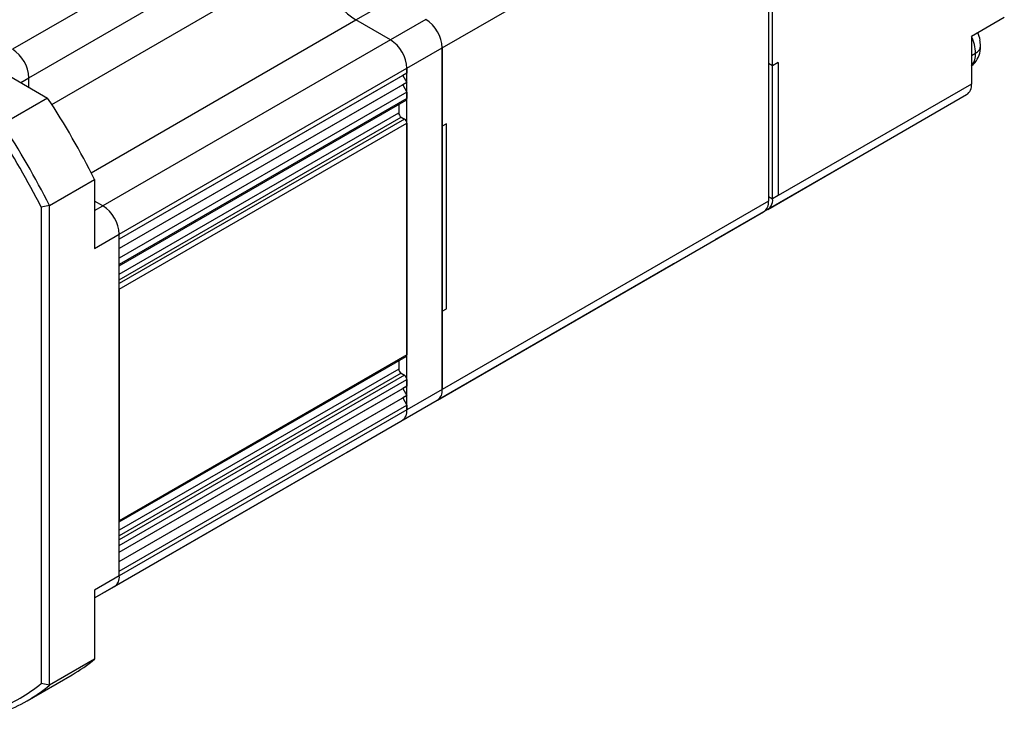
# Model space of a CAD drawing. Header units: millimetres. Extents: x 0 to 699, y 0 to 540.
# Tile 12 of 16: x 493 to 577, y 344 to 403. Entities that reach past the tile are written whole.
import ezdxf

# ---------------------------------------------------------------- set-up
doc = ezdxf.new("R2010")
doc.units = ezdxf.units.MM
doc.header["$LTSCALE"] = 2.5

msp = doc.modelspace()

# ---------------------------------------------------------------- linework, layer by layer
for p, q in [((529.0016, 401.0226), (557.0738, 417.2283)), ((557.0738, 417.2283), (557.0738, 387.8328)), ((516.7687, 415.189), (492.02, 400.9019)), ((493.4342, 398.4524), (518.1829, 412.7395)), ((495.4019, 396.1589), (518.1829, 409.3101)), ((557.4273, 399.4685), (557.4273, 406.0008)), ((521.577, 403.4313), (524.6176, 405.1866)), ((498.7959, 390.28), (521.577, 403.4313)), ((524.5469, 401.7168), (521.577, 403.4313)), ((527.5874, 403.4721), (524.5469, 401.7168)), ((577.3678, 403.631), (574.5393, 401.9982)), ((524.5469, 401.7168), (499.7981, 387.4297)), ((574.5393, 401.9982), (574.5393, 397.9155)), ((575.292, 401.5751), (575.2629, 401.6941)), ((525.9611, 399.2673), (529.0016, 401.0226)), ((529.0016, 401.0226), (529.0016, 371.6271)), ((529.0016, 394.294), (529.0016, 401.0226)), ((575.3321, 401.19), (575.292, 401.5751)), ((574.5393, 400.3649), (574.8929, 400.569)), ((489.8986, 399.6773), (495.0453, 396.7062)), ((501.2123, 384.9802), (525.9611, 399.2673)), ((525.9611, 369.8719), (525.9611, 399.2673)), ((525.9611, 399.2673), (525.9611, 398.8591)), ((557.4273, 399.4685), (557.0738, 399.6726)), ((557.9223, 399.7543), (557.4273, 399.4685)), ((557.4273, 388.0369), (557.4273, 399.4685)), ((557.9223, 399.7543), (557.9223, 388.3227)), ((492.7273, 398.0443), (493.4342, 398.4524)), ((493.4342, 397.6362), (493.4342, 398.4524)), ((525.9611, 398.8591), (501.2123, 384.5719)), ((525.6075, 398.6549), (501.2123, 384.5719)), ((525.9611, 398.8591), (525.6075, 398.6549)), ((525.6075, 398.6549), (525.9611, 398.0425)), ((525.9611, 398.0425), (501.2123, 383.7554)), ((525.6075, 397.8384), (501.2123, 383.7553)), ((525.9611, 398.0425), (525.6075, 397.8384)), ((525.6075, 397.8384), (525.9611, 397.226)), ((574.5393, 397.9155), (557.9223, 388.3227)), ((495.0453, 396.7062), (491.1562, 394.4611)), ((525.9611, 397.226), (501.2123, 382.9388)), ((525.9611, 396.6544), (501.2123, 382.3673)), ((525.9611, 397.226), (525.9611, 396.6544)), ((557.013, 387.1213), (574.125, 396.9998)), ((501.2123, 382.2658), (525.8989, 396.5171)), ((525.254, 396.1447), (525.254, 395.4295)), ((501.2123, 381.5506), (525.254, 395.4295)), ((501.2123, 381.0607), (525.4661, 395.0621)), ((525.749, 394.8988), (501.2123, 380.7341)), ((525.4661, 395.0621), (525.749, 394.8988)), ((501.2123, 380.2443), (525.9611, 394.5314)), ((525.9611, 394.5314), (525.9611, 374.6078)), ((529.3552, 394.4981), (529.0016, 394.294)), ((529.0016, 378.3558), (529.0016, 394.294)), ((529.3552, 378.5599), (529.3552, 394.4981)), ((552.5583, 384.5481), (569.1753, 394.1409)), ((495.2019, 387.4536), (499.091, 389.6987)), ((499.091, 389.6987), (499.091, 383.7556)), ((557.0738, 388.2411), (557.4273, 388.0369)), ((557.9223, 388.3227), (557.4273, 388.0369)), ((495.2019, 387.4536), (494.4948, 387.3077)), ((494.4948, 387.3077), (494.4948, 346.3177)), ((495.2019, 346.1718), (495.2019, 387.4536)), ((499.7981, 387.4297), (499.091, 387.8379)), ((499.091, 387.0215), (499.7981, 387.4297)), ((557.0738, 387.8328), (529.0016, 371.6271)), ((528.5874, 370.7115), (556.6595, 386.9172)), ((499.091, 383.7556), (501.2123, 384.9802)), ((501.2123, 355.5847), (501.2123, 384.9802)), ((501.2123, 384.5719), (501.2123, 384.9802)), ((501.2123, 382.3673), (501.2123, 382.9388)), ((520.8092, 366.2198), (548.8813, 382.4255)), ((548.9162, 382.4471), (548.8813, 382.4255)), ((501.2123, 380.2443), (501.2123, 360.3207)), ((529.0016, 378.3558), (529.3552, 378.5599)), ((529.0016, 371.6271), (529.0016, 378.3558)), ((525.9611, 374.6078), (501.2123, 360.3207)), ((501.2123, 360.2192), (525.8989, 374.4705)), ((525.254, 374.0981), (525.254, 373.3829)), ((525.254, 373.3829), (501.2123, 359.504)), ((525.4661, 373.0155), (501.2123, 359.0141)), ((525.749, 372.8522), (501.2123, 358.6875)), ((525.4661, 373.0155), (525.749, 372.8522)), ((501.2123, 358.1977), (525.9611, 372.4848)), ((525.9611, 372.4848), (525.9611, 371.9132)), ((501.2123, 357.6261), (525.9611, 371.9132)), ((501.2123, 357.626), (525.6075, 371.7091)), ((525.9611, 371.9132), (525.6075, 371.7091)), ((525.6075, 371.7091), (525.9611, 371.0967)), ((529.0016, 371.6271), (525.9611, 369.8719)), ((501.2123, 356.8095), (525.9611, 371.0967)), ((501.2123, 356.8095), (525.6075, 370.8925)), ((501.2123, 355.993), (525.9611, 370.2801)), ((525.5468, 368.9562), (528.5874, 370.7115)), ((525.9611, 371.0967), (525.6075, 370.8925)), ((525.6075, 370.8925), (525.9611, 370.2801)), ((525.9611, 370.2801), (525.9611, 369.8719)), ((525.9611, 369.8719), (501.2123, 355.5847)), ((500.7981, 354.669), (525.5468, 368.9562)), ((517.7686, 364.4645), (520.8092, 366.2198)), ((520.8441, 366.2414), (520.8092, 366.2198)), ((499.091, 353.6821), (517.7686, 364.4645)), ((517.8035, 364.4861), (517.7686, 364.4645)), ((501.2123, 357.6261), (501.2123, 358.1977)), ((501.2123, 355.5847), (501.2123, 355.993)), ((501.2123, 355.5847), (499.091, 354.3601)), ((499.091, 353.6836), (500.7981, 354.669)), ((499.091, 354.3601), (499.091, 348.417)), ((499.091, 348.417), (495.2019, 346.1718)), ((493.28, 344.8251), (497.1691, 347.0702)), ((495.2019, 346.1718), (494.4948, 346.3177))]:
    msp.add_line(p, q)
at = {"flags": 128}
for points in [[(575.2848, 400.7556), (575.3232, 400.9662), (575.3225, 401.1822)], [(569.1753, 394.1409), (569.1754, 394.141), (569.2102, 394.1625)], [(552.5932, 384.5697), (552.5584, 384.5482), (552.5221, 384.5287)], [(517.7686, 364.4645), (517.7687, 364.4645), (517.8035, 364.4861)]]:
    msp.add_lwpolyline(points, dxfattribs=at)
for centre, radius, start, end in [((525.5208, 409.6274), 7.3448, 182.476398, 237.523602), ((525.9312, 400.8829), 3.0736, 2.605478, 57.394522), ((522.8907, 399.1276), 3.0736, 2.605478, 57.394522), ((571.2129, 400.4727), 3.6812, 1.49883, 24.667612), ((572.9653, 401.364), 2.3365, 8.186313, 24.158167), ((490.3637, 398.3127), 3.0736, 2.605478, 57.394522), ((573.4257, 400.9856), 1.8733, 306.47631, 352.947507), ((574.5853, 401.2524), 0.7495, 294.230699, 355.218913), ((573.3842, 400.4705), 1.5119, 319.820751, 3.736445), ((573.588, 397.7944), 0.9591, 304.056351, 7.25583), ((437.2936, 358.6916), 69.1401, 26.645412, 33.354588), ((525.8141, 396.6382), 0.1479, 305.013333, 6.298848), ((525.7145, 395.4505), 0.461, 182.605478, 237.394522), ((525.5005, 394.5104), 0.461, 2.605478, 57.394522), ((433.4045, 356.4465), 69.1401, 26.645412, 33.354588), ((433.5392, 356.5242), 68.2877, 26.794459, 33.205542), ((498.1419, 384.8405), 3.0736, 2.605478, 57.394522), ((556.1224, 387.7117), 0.9591, 304.056347, 7.255834), ((556.5356, 387.9021), 0.9018, 288.41473, 8.5972), ((525.8184, 374.5896), 0.1439, 304.056351, 7.25583), ((525.7145, 373.4039), 0.461, 182.605478, 237.394522), ((525.5005, 372.4638), 0.461, 2.605478, 57.394522), ((528.0503, 371.506), 0.9591, 304.056351, 7.25583), ((525.0097, 369.7507), 0.9591, 304.056351, 7.25583), ((524.9811, 369.7637), 0.986, 305.013333, 6.298848), ((500.2323, 355.4766), 0.986, 305.013333, 6.298848), ((500.261, 355.4636), 0.9591, 304.056351, 7.25583), ((490.4409, 358.7168), 13.4503, 300.014924, 310.024653), ((486.057, 356.5205), 13.2399, 290.419682, 309.59107), ((486.5733, 356.4428), 13.4144, 289.976934, 310.033818)]:
    msp.add_arc(centre, radius, start, end)

doc.saveas('drawing.dxf')
